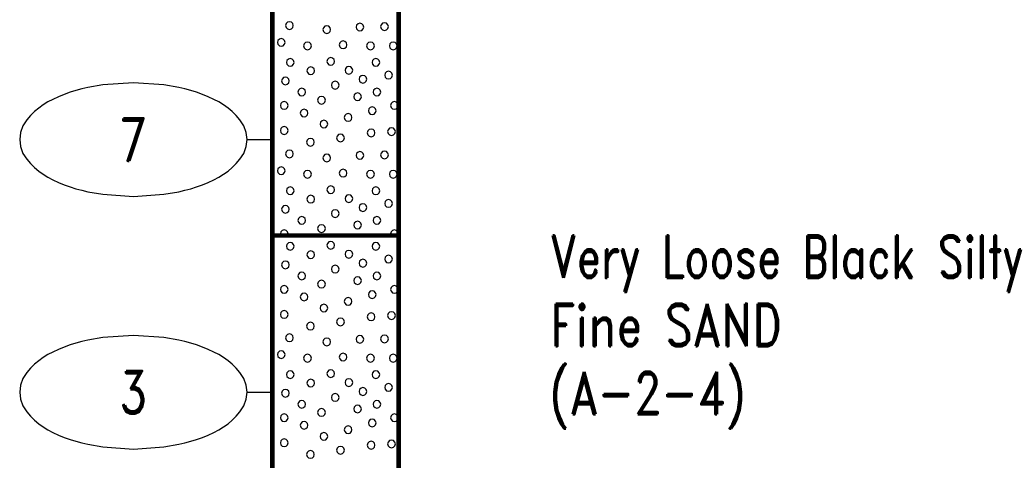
# Model space of a CAD drawing. Extents: x -12 to 876, y 359 to 518.
# Tile 11 of 13: x 837 to 876, y 438 to 456. Entities that reach past the tile are written whole.
import ezdxf
from ezdxf.enums import TextEntityAlignment as Align

# ---------------------------------------------------------------- set-up
doc = ezdxf.new("R2010")
doc.units = 0
doc.linetypes.add('Solid', pattern=[0])
doc.layers.get('0').update_dxf_attribs({"linetype": 'Solid'})
doc.layers.add('EB2-B', color=6, linetype='Solid')
doc.styles.add('ROMAND', font='romand', dxfattribs={"height": 1})

# ---------------------------------------------------------------- blocks, each defined once
blk = doc.blocks.new('DGRFC_NCDOT$NVALUE$ELLIPS')
at = {"color": 7, "linetype": 'Solid'}
blk.add_lwpolyline([(0, -2.5), (1.337, -2.407), (1.998, -2.292), (2.262, -2.231), (2.524, -2.16), (2.783, -2.078), (3.038, -1.985), (3.289, -1.882), (3.536, -1.768), (3.755, -1.657), (3.965, -1.529), (4.165, -1.386), (4.353, -1.227), (4.528, -1.054), (4.689, -0.869), (4.858, -0.606), (4.964, -0.311), (5, 0), (4.964, 0.311), (4.858, 0.606), (4.689, 0.869), (4.528, 1.054), (4.353, 1.227), (4.165, 1.386), (3.965, 1.529), (3.755, 1.657), (3.536, 1.768), (3.289, 1.882), (3.038, 1.985), (2.783, 2.078), (2.524, 2.16), (2.262, 2.231), (1.998, 2.292), (1.337, 2.407), (0, 2.5), (-1.337, 2.407), (-1.998, 2.292), (-2.262, 2.231), (-2.524, 2.16), (-2.783, 2.078), (-3.038, 1.985), (-3.289, 1.882), (-3.536, 1.768), (-3.755, 1.657), (-3.965, 1.529), (-4.165, 1.386), (-4.353, 1.227), (-4.528, 1.054), (-4.689, 0.869), (-4.858, 0.606), (-4.964, 0.311), (-5, 0), (-4.964, -0.311), (-4.858, -0.606), (-4.689, -0.869), (-4.528, -1.054), (-4.353, -1.227), (-4.165, -1.386), (-3.965, -1.529), (-3.755, -1.657), (-3.536, -1.768), (-3.289, -1.882), (-3.038, -1.985), (-2.783, -2.078), (-2.524, -2.16), (-2.262, -2.231), (-1.998, -2.292), (-1.337, -2.407), (0, -2.5)], dxfattribs=at)

msp = doc.modelspace()

# ---------------------------------------------------------------- linework, layer by layer
at = {"layer": 'EB2-B', "color": 7, "linetype": 'Solid', "const_width": 0.178}
for points in [[(847.5, 500), (847.5, 447)], [(852.5, 447), (852.5, 500)], [(847.5, 447), (852.5, 447)], [(847.5, 447), (847.5, 428)], [(852.5, 428), (852.5, 447)]]:
    msp.add_lwpolyline(points, dxfattribs=at)
at = {"layer": 'EB2-B', "color": 2, "linetype": 'Solid'}
for points in [[(848.332, 455.313), (848.311, 455.389), (848.255, 455.445), (848.179, 455.466), (848.103, 455.445), (848.047, 455.389), (848.027, 455.313), (848.047, 455.237), (848.103, 455.181), (848.179, 455.161), (848.255, 455.181), (848.311, 455.237), (848.332, 455.313)], [(849.809, 455.153), (849.788, 455.229), (849.733, 455.285), (849.656, 455.305), (849.58, 455.285), (849.524, 455.229), (849.504, 455.153), (849.524, 455.077), (849.58, 455.021), (849.656, 455.001), (849.733, 455.021), (849.788, 455.077), (849.809, 455.153)], [(851.123, 455.255), (851.103, 455.331), (851.047, 455.387), (850.971, 455.407), (850.895, 455.387), (850.839, 455.331), (850.819, 455.255), (850.839, 455.179), (850.895, 455.123), (850.971, 455.102), (851.047, 455.123), (851.103, 455.179), (851.123, 455.255)], [(852.095, 455.27), (852.074, 455.346), (852.018, 455.402), (851.942, 455.422), (851.866, 455.402), (851.81, 455.346), (851.79, 455.27), (851.81, 455.194), (851.866, 455.138), (851.942, 455.118), (852.018, 455.138), (852.074, 455.194), (852.095, 455.27)], [(848.009, 454.647), (847.988, 454.723), (847.933, 454.779), (847.856, 454.8), (847.78, 454.779), (847.724, 454.723), (847.704, 454.647), (847.724, 454.571), (847.78, 454.515), (847.856, 454.495), (847.933, 454.515), (847.988, 454.571), (848.009, 454.647)], [(849.046, 454.507), (849.026, 454.583), (848.97, 454.639), (848.894, 454.66), (848.818, 454.639), (848.762, 454.583), (848.741, 454.507), (848.762, 454.431), (848.818, 454.375), (848.894, 454.355), (848.97, 454.375), (849.026, 454.431), (849.046, 454.507)], [(850.455, 454.553), (850.434, 454.629), (850.378, 454.685), (850.302, 454.705), (850.226, 454.685), (850.17, 454.629), (850.15, 454.553), (850.17, 454.477), (850.226, 454.421), (850.302, 454.401), (850.378, 454.421), (850.434, 454.477), (850.455, 454.553)], [(851.54, 454.507), (851.52, 454.583), (851.464, 454.639), (851.388, 454.66), (851.312, 454.639), (851.256, 454.583), (851.236, 454.507), (851.256, 454.431), (851.312, 454.375), (851.388, 454.355), (851.464, 454.375), (851.52, 454.431), (851.54, 454.507)], [(852.44, 454.507), (852.42, 454.583), (852.364, 454.639), (852.288, 454.66), (852.212, 454.639), (852.156, 454.583), (852.136, 454.507), (852.156, 454.431), (852.212, 454.375), (852.288, 454.355), (852.364, 454.375), (852.42, 454.431), (852.44, 454.507)], [(848.364, 453.855), (848.343, 453.931), (848.288, 453.987), (848.211, 454.007), (848.135, 453.987), (848.079, 453.931), (848.059, 453.855), (848.079, 453.779), (848.135, 453.723), (848.211, 453.702), (848.288, 453.723), (848.343, 453.779), (848.364, 453.855)], [(849.966, 453.894), (849.945, 453.97), (849.89, 454.026), (849.813, 454.046), (849.737, 454.026), (849.681, 453.97), (849.661, 453.894), (849.681, 453.818), (849.737, 453.762), (849.813, 453.742), (849.89, 453.762), (849.945, 453.818), (849.966, 453.894)], [(851.753, 453.855), (851.733, 453.931), (851.677, 453.987), (851.601, 454.007), (851.524, 453.987), (851.469, 453.931), (851.448, 453.855), (851.469, 453.778), (851.524, 453.723), (851.601, 453.702), (851.677, 453.723), (851.733, 453.778), (851.753, 453.855)], [(849.174, 453.524), (849.153, 453.6), (849.098, 453.656), (849.021, 453.677), (848.945, 453.656), (848.889, 453.6), (848.869, 453.524), (848.889, 453.448), (848.945, 453.392), (849.021, 453.372), (849.098, 453.392), (849.153, 453.448), (849.174, 453.524)], [(850.684, 453.542), (850.663, 453.618), (850.608, 453.674), (850.531, 453.695), (850.455, 453.674), (850.399, 453.618), (850.379, 453.542), (850.399, 453.466), (850.455, 453.41), (850.531, 453.39), (850.608, 453.41), (850.663, 453.466), (850.684, 453.542)], [(851.24, 453.188), (851.22, 453.264), (851.164, 453.32), (851.088, 453.34), (851.012, 453.32), (850.956, 453.264), (850.936, 453.188), (850.956, 453.111), (851.012, 453.056), (851.088, 453.035), (851.164, 453.056), (851.22, 453.111), (851.24, 453.188)], [(852.255, 453.35), (852.234, 453.427), (852.179, 453.482), (852.102, 453.503), (852.026, 453.482), (851.97, 453.427), (851.95, 453.35), (851.97, 453.274), (852.026, 453.218), (852.102, 453.198), (852.179, 453.218), (852.234, 453.274), (852.255, 453.35)], [(848.171, 453.119), (848.151, 453.195), (848.095, 453.251), (848.019, 453.271), (847.943, 453.251), (847.887, 453.195), (847.867, 453.119), (847.887, 453.043), (847.943, 452.987), (848.019, 452.967), (848.095, 452.987), (848.151, 453.043), (848.171, 453.119)], [(850.144, 452.953), (850.123, 453.029), (850.067, 453.085), (849.991, 453.105), (849.915, 453.085), (849.859, 453.029), (849.839, 452.953), (849.859, 452.876), (849.915, 452.821), (849.991, 452.8), (850.067, 452.821), (850.123, 452.876), (850.144, 452.953)], [(848.817, 452.682), (848.797, 452.758), (848.741, 452.814), (848.665, 452.834), (848.589, 452.814), (848.533, 452.758), (848.512, 452.682), (848.533, 452.606), (848.589, 452.55), (848.665, 452.529), (848.741, 452.55), (848.797, 452.606), (848.817, 452.682)], [(851.032, 452.496), (851.011, 452.572), (850.956, 452.628), (850.879, 452.649), (850.803, 452.628), (850.747, 452.572), (850.727, 452.496), (850.747, 452.42), (850.803, 452.364), (850.879, 452.344), (850.956, 452.364), (851.011, 452.42), (851.032, 452.496)], [(851.795, 452.682), (851.774, 452.758), (851.718, 452.814), (851.642, 452.834), (851.566, 452.814), (851.51, 452.758), (851.49, 452.682), (851.51, 452.606), (851.566, 452.55), (851.642, 452.529), (851.718, 452.55), (851.774, 452.606), (851.795, 452.682)], [(848.126, 452.15), (848.105, 452.227), (848.05, 452.282), (847.973, 452.303), (847.897, 452.282), (847.841, 452.227), (847.821, 452.15), (847.841, 452.074), (847.897, 452.018), (847.973, 451.998), (848.05, 452.018), (848.105, 452.074), (848.126, 452.15)], [(849.6, 452.359), (849.58, 452.435), (849.524, 452.491), (849.448, 452.511), (849.372, 452.491), (849.316, 452.435), (849.296, 452.359), (849.316, 452.283), (849.372, 452.227), (849.448, 452.206), (849.524, 452.227), (849.58, 452.283), (849.6, 452.359)], [(852.486, 452.15), (852.466, 452.227), (852.41, 452.282), (852.334, 452.303), (852.258, 452.282), (852.202, 452.227), (852.181, 452.15), (852.202, 452.074), (852.258, 452.018), (852.334, 451.998), (852.41, 452.018), (852.466, 452.074), (852.486, 452.15)], [(848.909, 451.85), (848.888, 451.927), (848.833, 451.982), (848.756, 452.003), (848.68, 451.982), (848.624, 451.927), (848.604, 451.85), (848.624, 451.774), (848.68, 451.718), (848.756, 451.698), (848.833, 451.718), (848.888, 451.774), (848.909, 451.85)], [(850.653, 451.675), (850.633, 451.751), (850.577, 451.807), (850.501, 451.827), (850.424, 451.807), (850.369, 451.751), (850.348, 451.675), (850.369, 451.599), (850.424, 451.543), (850.501, 451.522), (850.577, 451.543), (850.633, 451.599), (850.653, 451.675)], [(851.609, 451.942), (851.589, 452.018), (851.533, 452.074), (851.457, 452.094), (851.38, 452.074), (851.325, 452.018), (851.304, 451.942), (851.325, 451.866), (851.38, 451.81), (851.457, 451.789), (851.533, 451.81), (851.589, 451.866), (851.609, 451.942)], [(849.697, 451.413), (849.677, 451.489), (849.621, 451.545), (849.545, 451.565), (849.468, 451.545), (849.413, 451.489), (849.392, 451.413), (849.413, 451.337), (849.468, 451.281), (849.545, 451.261), (849.621, 451.281), (849.677, 451.337), (849.697, 451.413)], [(848.126, 451.159), (848.105, 451.235), (848.05, 451.291), (847.973, 451.311), (847.897, 451.291), (847.841, 451.235), (847.821, 451.159), (847.841, 451.083), (847.897, 451.027), (847.973, 451.006), (848.05, 451.027), (848.105, 451.083), (848.126, 451.159)], [(850.353, 450.864), (850.333, 450.94), (850.277, 450.996), (850.201, 451.016), (850.124, 450.996), (850.069, 450.94), (850.048, 450.864), (850.069, 450.788), (850.124, 450.732), (850.201, 450.711), (850.277, 450.732), (850.333, 450.788), (850.353, 450.864)], [(851.563, 451.065), (851.543, 451.141), (851.487, 451.197), (851.411, 451.217), (851.335, 451.197), (851.279, 451.141), (851.258, 451.065), (851.279, 450.988), (851.335, 450.933), (851.411, 450.912), (851.487, 450.933), (851.543, 450.988), (851.563, 451.065)], [(852.372, 451.113), (852.351, 451.189), (852.296, 451.245), (852.219, 451.265), (852.143, 451.245), (852.087, 451.189), (852.067, 451.113), (852.087, 451.037), (852.143, 450.981), (852.219, 450.961), (852.296, 450.981), (852.351, 451.037), (852.372, 451.113)], [(849.163, 450.696), (849.143, 450.772), (849.087, 450.828), (849.011, 450.848), (848.934, 450.828), (848.879, 450.772), (848.858, 450.696), (848.879, 450.62), (848.934, 450.564), (849.011, 450.544), (849.087, 450.564), (849.143, 450.62), (849.163, 450.696)], [(848.332, 450.233), (848.311, 450.309), (848.255, 450.365), (848.179, 450.386), (848.103, 450.365), (848.047, 450.309), (848.027, 450.233), (848.047, 450.157), (848.103, 450.101), (848.179, 450.081), (848.255, 450.101), (848.311, 450.157), (848.332, 450.233)], [(849.809, 450.073), (849.788, 450.149), (849.733, 450.205), (849.656, 450.225), (849.58, 450.205), (849.524, 450.149), (849.504, 450.073), (849.524, 449.997), (849.58, 449.941), (849.656, 449.921), (849.733, 449.941), (849.788, 449.997), (849.809, 450.073)], [(851.123, 450.175), (851.103, 450.251), (851.047, 450.307), (850.971, 450.327), (850.895, 450.307), (850.839, 450.251), (850.819, 450.175), (850.839, 450.099), (850.895, 450.043), (850.971, 450.022), (851.047, 450.043), (851.103, 450.099), (851.123, 450.175)], [(852.095, 450.19), (852.074, 450.266), (852.018, 450.322), (851.942, 450.342), (851.866, 450.322), (851.81, 450.266), (851.79, 450.19), (851.81, 450.114), (851.866, 450.058), (851.942, 450.038), (852.018, 450.058), (852.074, 450.114), (852.095, 450.19)], [(848.009, 449.567), (847.988, 449.643), (847.933, 449.699), (847.856, 449.72), (847.78, 449.699), (847.724, 449.643), (847.704, 449.567), (847.724, 449.491), (847.78, 449.435), (847.856, 449.415), (847.933, 449.435), (847.988, 449.491), (848.009, 449.567)], [(849.046, 449.427), (849.026, 449.503), (848.97, 449.559), (848.894, 449.58), (848.818, 449.559), (848.762, 449.503), (848.741, 449.427), (848.762, 449.351), (848.818, 449.295), (848.894, 449.275), (848.97, 449.295), (849.026, 449.351), (849.046, 449.427)], [(850.455, 449.473), (850.434, 449.549), (850.378, 449.605), (850.302, 449.625), (850.226, 449.605), (850.17, 449.549), (850.15, 449.473), (850.17, 449.397), (850.226, 449.341), (850.302, 449.321), (850.378, 449.341), (850.434, 449.397), (850.455, 449.473)], [(851.54, 449.427), (851.52, 449.503), (851.464, 449.559), (851.388, 449.58), (851.312, 449.559), (851.256, 449.503), (851.236, 449.427), (851.256, 449.351), (851.312, 449.295), (851.388, 449.275), (851.464, 449.295), (851.52, 449.351), (851.54, 449.427)], [(852.44, 449.427), (852.42, 449.503), (852.364, 449.559), (852.288, 449.58), (852.212, 449.559), (852.156, 449.503), (852.136, 449.427), (852.156, 449.351), (852.212, 449.295), (852.288, 449.275), (852.364, 449.295), (852.42, 449.351), (852.44, 449.427)], [(848.364, 448.775), (848.343, 448.851), (848.288, 448.907), (848.211, 448.927), (848.135, 448.907), (848.079, 448.851), (848.059, 448.775), (848.079, 448.699), (848.135, 448.643), (848.211, 448.622), (848.288, 448.643), (848.343, 448.699), (848.364, 448.775)], [(849.966, 448.814), (849.945, 448.89), (849.89, 448.946), (849.813, 448.966), (849.737, 448.946), (849.681, 448.89), (849.661, 448.814), (849.681, 448.738), (849.737, 448.682), (849.813, 448.662), (849.89, 448.682), (849.945, 448.738), (849.966, 448.814)], [(851.753, 448.775), (851.733, 448.851), (851.677, 448.907), (851.601, 448.927), (851.524, 448.907), (851.469, 448.851), (851.448, 448.775), (851.469, 448.698), (851.524, 448.643), (851.601, 448.622), (851.677, 448.643), (851.733, 448.698), (851.753, 448.775)], [(849.174, 448.444), (849.153, 448.52), (849.098, 448.576), (849.021, 448.597), (848.945, 448.576), (848.889, 448.52), (848.869, 448.444), (848.889, 448.368), (848.945, 448.312), (849.021, 448.292), (849.098, 448.312), (849.153, 448.368), (849.174, 448.444)], [(850.684, 448.462), (850.663, 448.538), (850.608, 448.594), (850.531, 448.615), (850.455, 448.594), (850.399, 448.538), (850.379, 448.462), (850.399, 448.386), (850.455, 448.33), (850.531, 448.31), (850.608, 448.33), (850.663, 448.386), (850.684, 448.462)], [(851.24, 448.108), (851.22, 448.184), (851.164, 448.24), (851.088, 448.26), (851.012, 448.24), (850.956, 448.184), (850.936, 448.108), (850.956, 448.031), (851.012, 447.976), (851.088, 447.955), (851.164, 447.976), (851.22, 448.031), (851.24, 448.108)], [(852.255, 448.27), (852.234, 448.347), (852.179, 448.402), (852.102, 448.423), (852.026, 448.402), (851.97, 448.347), (851.95, 448.27), (851.97, 448.194), (852.026, 448.138), (852.102, 448.118), (852.179, 448.138), (852.234, 448.194), (852.255, 448.27)], [(848.171, 448.039), (848.151, 448.115), (848.095, 448.171), (848.019, 448.191), (847.943, 448.171), (847.887, 448.115), (847.867, 448.039), (847.887, 447.963), (847.943, 447.907), (848.019, 447.887), (848.095, 447.907), (848.151, 447.963), (848.171, 448.039)], [(850.144, 447.873), (850.123, 447.949), (850.067, 448.005), (849.991, 448.025), (849.915, 448.005), (849.859, 447.949), (849.839, 447.873), (849.859, 447.796), (849.915, 447.741), (849.991, 447.72), (850.067, 447.741), (850.123, 447.796), (850.144, 447.873)], [(848.817, 447.602), (848.797, 447.678), (848.741, 447.734), (848.665, 447.754), (848.589, 447.734), (848.533, 447.678), (848.512, 447.602), (848.533, 447.526), (848.589, 447.47), (848.665, 447.449), (848.741, 447.47), (848.797, 447.526), (848.817, 447.602)], [(851.032, 447.416), (851.011, 447.492), (850.956, 447.548), (850.879, 447.569), (850.803, 447.548), (850.747, 447.492), (850.727, 447.416), (850.747, 447.34), (850.803, 447.284), (850.879, 447.264), (850.956, 447.284), (851.011, 447.34), (851.032, 447.416)], [(851.795, 447.602), (851.774, 447.678), (851.718, 447.734), (851.642, 447.754), (851.566, 447.734), (851.51, 447.678), (851.49, 447.602), (851.51, 447.526), (851.566, 447.47), (851.642, 447.449), (851.718, 447.47), (851.774, 447.526), (851.795, 447.602)], [(848.126, 447.07), (848.105, 447.147), (848.05, 447.202), (847.973, 447.223), (847.897, 447.202), (847.841, 447.147), (847.821, 447.07), (847.84, 447), (848.107, 447), (848.126, 447.07)], [(849.6, 447.279), (849.58, 447.355), (849.524, 447.411), (849.448, 447.431), (849.372, 447.411), (849.316, 447.355), (849.296, 447.279), (849.316, 447.203), (849.372, 447.147), (849.448, 447.126), (849.524, 447.147), (849.58, 447.203), (849.6, 447.279)], [(852.486, 447.07), (852.466, 447.147), (852.41, 447.202), (852.334, 447.223), (852.258, 447.202), (852.202, 447.147), (852.181, 447.07), (852.2, 447), (852.467, 447), (852.486, 447.07)], [(848.364, 446.575), (848.343, 446.651), (848.288, 446.707), (848.211, 446.727), (848.135, 446.707), (848.079, 446.651), (848.059, 446.575), (848.079, 446.499), (848.135, 446.443), (848.211, 446.422), (848.288, 446.443), (848.343, 446.499), (848.364, 446.575)], [(849.966, 446.614), (849.945, 446.69), (849.89, 446.746), (849.813, 446.766), (849.737, 446.746), (849.681, 446.69), (849.661, 446.614), (849.681, 446.538), (849.737, 446.482), (849.813, 446.462), (849.89, 446.482), (849.945, 446.538), (849.966, 446.614)], [(851.457, 447.014), (851.403, 447), (851.51, 447), (851.457, 447.014)], [(851.753, 446.575), (851.733, 446.651), (851.677, 446.707), (851.601, 446.727), (851.524, 446.707), (851.469, 446.651), (851.448, 446.575), (851.469, 446.498), (851.524, 446.443), (851.601, 446.422), (851.677, 446.443), (851.733, 446.498), (851.753, 446.575)], [(849.174, 446.244), (849.153, 446.32), (849.098, 446.376), (849.021, 446.397), (848.945, 446.376), (848.889, 446.32), (848.869, 446.244), (848.889, 446.168), (848.945, 446.112), (849.021, 446.092), (849.098, 446.112), (849.153, 446.168), (849.174, 446.244)], [(850.684, 446.262), (850.663, 446.338), (850.608, 446.394), (850.531, 446.415), (850.455, 446.394), (850.399, 446.338), (850.379, 446.262), (850.399, 446.186), (850.455, 446.13), (850.531, 446.11), (850.608, 446.13), (850.663, 446.186), (850.684, 446.262)], [(848.171, 445.839), (848.151, 445.915), (848.095, 445.971), (848.019, 445.991), (847.943, 445.971), (847.887, 445.915), (847.867, 445.839), (847.887, 445.763), (847.943, 445.707), (848.019, 445.687), (848.095, 445.707), (848.151, 445.763), (848.171, 445.839)], [(851.24, 445.908), (851.22, 445.984), (851.164, 446.04), (851.088, 446.06), (851.012, 446.04), (850.956, 445.984), (850.936, 445.908), (850.956, 445.831), (851.012, 445.776), (851.088, 445.755), (851.164, 445.776), (851.22, 445.831), (851.24, 445.908)], [(852.255, 446.07), (852.234, 446.147), (852.179, 446.202), (852.102, 446.223), (852.026, 446.202), (851.97, 446.147), (851.95, 446.07), (851.97, 445.994), (852.026, 445.938), (852.102, 445.918), (852.179, 445.938), (852.234, 445.994), (852.255, 446.07)], [(848.817, 445.402), (848.797, 445.478), (848.741, 445.534), (848.665, 445.554), (848.589, 445.534), (848.533, 445.478), (848.512, 445.402), (848.533, 445.326), (848.589, 445.27), (848.665, 445.249), (848.741, 445.27), (848.797, 445.326), (848.817, 445.402)], [(850.144, 445.673), (850.123, 445.749), (850.067, 445.805), (849.991, 445.825), (849.915, 445.805), (849.859, 445.749), (849.839, 445.673), (849.859, 445.596), (849.915, 445.541), (849.991, 445.52), (850.067, 445.541), (850.123, 445.596), (850.144, 445.673)], [(851.795, 445.402), (851.774, 445.478), (851.718, 445.534), (851.642, 445.554), (851.566, 445.534), (851.51, 445.478), (851.49, 445.402), (851.51, 445.326), (851.566, 445.27), (851.642, 445.249), (851.718, 445.27), (851.774, 445.326), (851.795, 445.402)], [(849.6, 445.079), (849.58, 445.155), (849.524, 445.211), (849.448, 445.231), (849.372, 445.211), (849.316, 445.155), (849.296, 445.079), (849.316, 445.003), (849.372, 444.947), (849.448, 444.926), (849.524, 444.947), (849.58, 445.003), (849.6, 445.079)], [(851.032, 445.216), (851.011, 445.292), (850.956, 445.348), (850.879, 445.369), (850.803, 445.348), (850.747, 445.292), (850.727, 445.216), (850.747, 445.14), (850.803, 445.084), (850.879, 445.064), (850.956, 445.084), (851.011, 445.14), (851.032, 445.216)], [(848.126, 444.87), (848.105, 444.947), (848.05, 445.002), (847.973, 445.023), (847.897, 445.002), (847.841, 444.947), (847.821, 444.87), (847.841, 444.794), (847.897, 444.738), (847.973, 444.718), (848.05, 444.738), (848.105, 444.794), (848.126, 444.87)], [(851.609, 444.662), (851.589, 444.738), (851.533, 444.794), (851.457, 444.814), (851.38, 444.794), (851.325, 444.738), (851.304, 444.662), (851.325, 444.586), (851.38, 444.53), (851.457, 444.509), (851.533, 444.53), (851.589, 444.586), (851.609, 444.662)], [(852.486, 444.87), (852.466, 444.947), (852.41, 445.002), (852.334, 445.023), (852.258, 445.002), (852.202, 444.947), (852.181, 444.87), (852.202, 444.794), (852.258, 444.738), (852.334, 444.718), (852.41, 444.738), (852.466, 444.794), (852.486, 444.87)], [(848.909, 444.57), (848.888, 444.647), (848.833, 444.702), (848.756, 444.723), (848.68, 444.702), (848.624, 444.647), (848.604, 444.57), (848.624, 444.494), (848.68, 444.438), (848.756, 444.418), (848.833, 444.438), (848.888, 444.494), (848.909, 444.57)], [(850.653, 444.395), (850.633, 444.471), (850.577, 444.527), (850.501, 444.547), (850.424, 444.527), (850.369, 444.471), (850.348, 444.395), (850.369, 444.319), (850.424, 444.263), (850.501, 444.242), (850.577, 444.263), (850.633, 444.319), (850.653, 444.395)], [(848.126, 443.879), (848.105, 443.955), (848.05, 444.011), (847.973, 444.031), (847.897, 444.011), (847.841, 443.955), (847.821, 443.879), (847.841, 443.803), (847.897, 443.747), (847.973, 443.726), (848.05, 443.747), (848.105, 443.803), (848.126, 443.879)], [(849.697, 444.133), (849.677, 444.209), (849.621, 444.265), (849.545, 444.285), (849.468, 444.265), (849.413, 444.209), (849.392, 444.133), (849.413, 444.057), (849.468, 444.001), (849.545, 443.981), (849.621, 444.001), (849.677, 444.057), (849.697, 444.133)], [(852.372, 443.833), (852.351, 443.909), (852.296, 443.965), (852.219, 443.985), (852.143, 443.965), (852.087, 443.909), (852.067, 443.833), (852.087, 443.757), (852.143, 443.701), (852.219, 443.681), (852.296, 443.701), (852.351, 443.757), (852.372, 443.833)], [(850.353, 443.584), (850.333, 443.66), (850.277, 443.716), (850.201, 443.736), (850.124, 443.716), (850.069, 443.66), (850.048, 443.584), (850.069, 443.508), (850.124, 443.452), (850.201, 443.431), (850.277, 443.452), (850.333, 443.508), (850.353, 443.584)], [(851.563, 443.785), (851.543, 443.861), (851.487, 443.917), (851.411, 443.937), (851.335, 443.917), (851.279, 443.861), (851.258, 443.785), (851.279, 443.708), (851.335, 443.653), (851.411, 443.632), (851.487, 443.653), (851.543, 443.708), (851.563, 443.785)], [(849.163, 443.416), (849.143, 443.492), (849.087, 443.548), (849.011, 443.568), (848.934, 443.548), (848.879, 443.492), (848.858, 443.416), (848.879, 443.34), (848.934, 443.284), (849.011, 443.264), (849.087, 443.284), (849.143, 443.34), (849.163, 443.416)], [(848.332, 442.953), (848.311, 443.029), (848.255, 443.085), (848.179, 443.106), (848.103, 443.085), (848.047, 443.029), (848.027, 442.953), (848.047, 442.877), (848.103, 442.821), (848.179, 442.801), (848.255, 442.821), (848.311, 442.877), (848.332, 442.953)], [(849.809, 442.793), (849.788, 442.869), (849.733, 442.925), (849.656, 442.945), (849.58, 442.925), (849.524, 442.869), (849.504, 442.793), (849.524, 442.717), (849.58, 442.661), (849.656, 442.641), (849.733, 442.661), (849.788, 442.717), (849.809, 442.793)], [(851.123, 442.895), (851.103, 442.971), (851.047, 443.027), (850.971, 443.047), (850.895, 443.027), (850.839, 442.971), (850.819, 442.895), (850.839, 442.819), (850.895, 442.763), (850.971, 442.742), (851.047, 442.763), (851.103, 442.819), (851.123, 442.895)], [(852.095, 442.91), (852.074, 442.986), (852.018, 443.042), (851.942, 443.062), (851.866, 443.042), (851.81, 442.986), (851.79, 442.91), (851.81, 442.834), (851.866, 442.778), (851.942, 442.758), (852.018, 442.778), (852.074, 442.834), (852.095, 442.91)], [(848.009, 442.287), (847.988, 442.363), (847.933, 442.419), (847.856, 442.44), (847.78, 442.419), (847.724, 442.363), (847.704, 442.287), (847.724, 442.211), (847.78, 442.155), (847.856, 442.135), (847.933, 442.155), (847.988, 442.211), (848.009, 442.287)], [(849.046, 442.147), (849.026, 442.223), (848.97, 442.279), (848.894, 442.3), (848.818, 442.279), (848.762, 442.223), (848.741, 442.147), (848.762, 442.071), (848.818, 442.015), (848.894, 441.995), (848.97, 442.015), (849.026, 442.071), (849.046, 442.147)], [(850.455, 442.193), (850.434, 442.269), (850.378, 442.325), (850.302, 442.345), (850.226, 442.325), (850.17, 442.269), (850.15, 442.193), (850.17, 442.117), (850.226, 442.061), (850.302, 442.041), (850.378, 442.061), (850.434, 442.117), (850.455, 442.193)], [(851.54, 442.147), (851.52, 442.223), (851.464, 442.279), (851.388, 442.3), (851.312, 442.279), (851.256, 442.223), (851.236, 442.147), (851.256, 442.071), (851.312, 442.015), (851.388, 441.995), (851.464, 442.015), (851.52, 442.071), (851.54, 442.147)], [(852.44, 442.147), (852.42, 442.223), (852.364, 442.279), (852.288, 442.3), (852.212, 442.279), (852.156, 442.223), (852.136, 442.147), (852.156, 442.071), (852.212, 442.015), (852.288, 441.995), (852.364, 442.015), (852.42, 442.071), (852.44, 442.147)], [(848.364, 441.495), (848.343, 441.571), (848.288, 441.627), (848.211, 441.647), (848.135, 441.627), (848.079, 441.571), (848.059, 441.495), (848.079, 441.419), (848.135, 441.363), (848.211, 441.342), (848.288, 441.363), (848.343, 441.419), (848.364, 441.495)], [(849.966, 441.534), (849.945, 441.61), (849.89, 441.666), (849.813, 441.686), (849.737, 441.666), (849.681, 441.61), (849.661, 441.534), (849.681, 441.458), (849.737, 441.402), (849.813, 441.382), (849.89, 441.402), (849.945, 441.458), (849.966, 441.534)], [(851.753, 441.495), (851.733, 441.571), (851.677, 441.627), (851.601, 441.647), (851.524, 441.627), (851.469, 441.571), (851.448, 441.495), (851.469, 441.418), (851.524, 441.363), (851.601, 441.342), (851.677, 441.363), (851.733, 441.418), (851.753, 441.495)], [(849.174, 441.164), (849.153, 441.24), (849.098, 441.296), (849.021, 441.317), (848.945, 441.296), (848.889, 441.24), (848.869, 441.164), (848.889, 441.088), (848.945, 441.032), (849.021, 441.012), (849.098, 441.032), (849.153, 441.088), (849.174, 441.164)], [(850.684, 441.182), (850.663, 441.258), (850.608, 441.314), (850.531, 441.335), (850.455, 441.314), (850.399, 441.258), (850.379, 441.182), (850.399, 441.106), (850.455, 441.05), (850.531, 441.03), (850.608, 441.05), (850.663, 441.106), (850.684, 441.182)], [(848.171, 440.759), (848.151, 440.835), (848.095, 440.891), (848.019, 440.911), (847.943, 440.891), (847.887, 440.835), (847.867, 440.759), (847.887, 440.683), (847.943, 440.627), (848.019, 440.607), (848.095, 440.627), (848.151, 440.683), (848.171, 440.759)], [(851.24, 440.828), (851.22, 440.904), (851.164, 440.96), (851.088, 440.98), (851.012, 440.96), (850.956, 440.904), (850.936, 440.828), (850.956, 440.751), (851.012, 440.696), (851.088, 440.675), (851.164, 440.696), (851.22, 440.751), (851.24, 440.828)], [(852.255, 440.99), (852.234, 441.067), (852.179, 441.122), (852.102, 441.143), (852.026, 441.122), (851.97, 441.067), (851.95, 440.99), (851.97, 440.914), (852.026, 440.858), (852.102, 440.838), (852.179, 440.858), (852.234, 440.914), (852.255, 440.99)], [(848.817, 440.322), (848.797, 440.398), (848.741, 440.454), (848.665, 440.474), (848.589, 440.454), (848.533, 440.398), (848.512, 440.322), (848.533, 440.246), (848.589, 440.19), (848.665, 440.169), (848.741, 440.19), (848.797, 440.246), (848.817, 440.322)], [(850.144, 440.593), (850.123, 440.669), (850.067, 440.725), (849.991, 440.745), (849.915, 440.725), (849.859, 440.669), (849.839, 440.593), (849.859, 440.516), (849.915, 440.461), (849.991, 440.44), (850.067, 440.461), (850.123, 440.516), (850.144, 440.593)], [(851.795, 440.322), (851.774, 440.398), (851.718, 440.454), (851.642, 440.474), (851.566, 440.454), (851.51, 440.398), (851.49, 440.322), (851.51, 440.246), (851.566, 440.19), (851.642, 440.169), (851.718, 440.19), (851.774, 440.246), (851.795, 440.322)], [(849.6, 439.999), (849.58, 440.075), (849.524, 440.131), (849.448, 440.151), (849.372, 440.131), (849.316, 440.075), (849.296, 439.999), (849.316, 439.923), (849.372, 439.867), (849.448, 439.846), (849.524, 439.867), (849.58, 439.923), (849.6, 439.999)], [(851.032, 440.136), (851.011, 440.212), (850.956, 440.268), (850.879, 440.289), (850.803, 440.268), (850.747, 440.212), (850.727, 440.136), (850.747, 440.06), (850.803, 440.004), (850.879, 439.984), (850.956, 440.004), (851.011, 440.06), (851.032, 440.136)], [(848.126, 439.79), (848.105, 439.867), (848.05, 439.922), (847.973, 439.943), (847.897, 439.922), (847.841, 439.867), (847.821, 439.79), (847.841, 439.714), (847.897, 439.658), (847.973, 439.638), (848.05, 439.658), (848.105, 439.714), (848.126, 439.79)], [(851.609, 439.582), (851.589, 439.658), (851.533, 439.714), (851.457, 439.734), (851.38, 439.714), (851.325, 439.658), (851.304, 439.582), (851.325, 439.506), (851.38, 439.45), (851.457, 439.429), (851.533, 439.45), (851.589, 439.506), (851.609, 439.582)], [(852.486, 439.79), (852.466, 439.867), (852.41, 439.922), (852.334, 439.943), (852.258, 439.922), (852.202, 439.867), (852.181, 439.79), (852.202, 439.714), (852.258, 439.658), (852.334, 439.638), (852.41, 439.658), (852.466, 439.714), (852.486, 439.79)], [(848.909, 439.49), (848.888, 439.567), (848.833, 439.622), (848.756, 439.643), (848.68, 439.622), (848.624, 439.567), (848.604, 439.49), (848.624, 439.414), (848.68, 439.358), (848.756, 439.338), (848.833, 439.358), (848.888, 439.414), (848.909, 439.49)], [(850.653, 439.315), (850.633, 439.391), (850.577, 439.447), (850.501, 439.467), (850.424, 439.447), (850.369, 439.391), (850.348, 439.315), (850.369, 439.239), (850.424, 439.183), (850.501, 439.162), (850.577, 439.183), (850.633, 439.239), (850.653, 439.315)], [(848.126, 438.799), (848.105, 438.875), (848.05, 438.931), (847.973, 438.951), (847.897, 438.931), (847.841, 438.875), (847.821, 438.799), (847.841, 438.723), (847.897, 438.667), (847.973, 438.646), (848.05, 438.667), (848.105, 438.723), (848.126, 438.799)], [(849.697, 439.053), (849.677, 439.129), (849.621, 439.185), (849.545, 439.205), (849.468, 439.185), (849.413, 439.129), (849.392, 439.053), (849.413, 438.977), (849.468, 438.921), (849.545, 438.901), (849.621, 438.921), (849.677, 438.977), (849.697, 439.053)], [(852.372, 438.753), (852.351, 438.829), (852.296, 438.885), (852.219, 438.905), (852.143, 438.885), (852.087, 438.829), (852.067, 438.753), (852.087, 438.677), (852.143, 438.621), (852.219, 438.601), (852.296, 438.621), (852.351, 438.677), (852.372, 438.753)], [(850.353, 438.504), (850.333, 438.58), (850.277, 438.636), (850.201, 438.656), (850.124, 438.636), (850.069, 438.58), (850.048, 438.504), (850.069, 438.428), (850.124, 438.372), (850.201, 438.351), (850.277, 438.372), (850.333, 438.428), (850.353, 438.504)], [(851.563, 438.705), (851.543, 438.781), (851.487, 438.837), (851.411, 438.857), (851.335, 438.837), (851.279, 438.781), (851.258, 438.705), (851.279, 438.628), (851.335, 438.573), (851.411, 438.552), (851.487, 438.573), (851.543, 438.628), (851.563, 438.705)], [(849.163, 438.336), (849.143, 438.412), (849.087, 438.468), (849.011, 438.488), (848.934, 438.468), (848.879, 438.412), (848.858, 438.336), (848.879, 438.26), (848.934, 438.204), (849.011, 438.184), (849.087, 438.204), (849.143, 438.26), (849.163, 438.336)]]:
    msp.add_lwpolyline(points, dxfattribs=at)
at = {"layer": 'EB2-B', "color": 7, "linetype": 'Solid'}
for points in [[(846.5, 450.8), (847.5, 450.8)], [(846.5, 440.8), (847.5, 440.8)]]:
    msp.add_lwpolyline(points, dxfattribs=at)

# ---------------------------------------------------------------- block references
at = {"layer": 'EB2-B', "xscale": 0.9, "yscale": 0.9}
for p in [(842, 450.8), (842, 440.8)]:
    msp.add_blockref('DGRFC_NCDOT$NVALUE$ELLIPS', p, dxfattribs=at)

# ---------------------------------------------------------------- texts
at = {"layer": 'EB2-B', "color": 7, "style": 'ROMAND', "width": 0.78}
for s, p in [('7', (842, 450.8)), ('3', (842, 440.8))]:
    msp.add_text(s, height=1.674, dxfattribs=at).set_placement(p, align=Align.MIDDLE_CENTER)
for s, p in [('Very Loose Black Silty', (858.5, 447)), ('Fine SAND', (858.5, 444.3)), ('(A-2-4)', (858.5, 441.6))]:
    msp.add_text(s, height=1.674, dxfattribs=at).set_placement(p, align=Align.TOP_LEFT)

doc.saveas('drawing.dxf')
